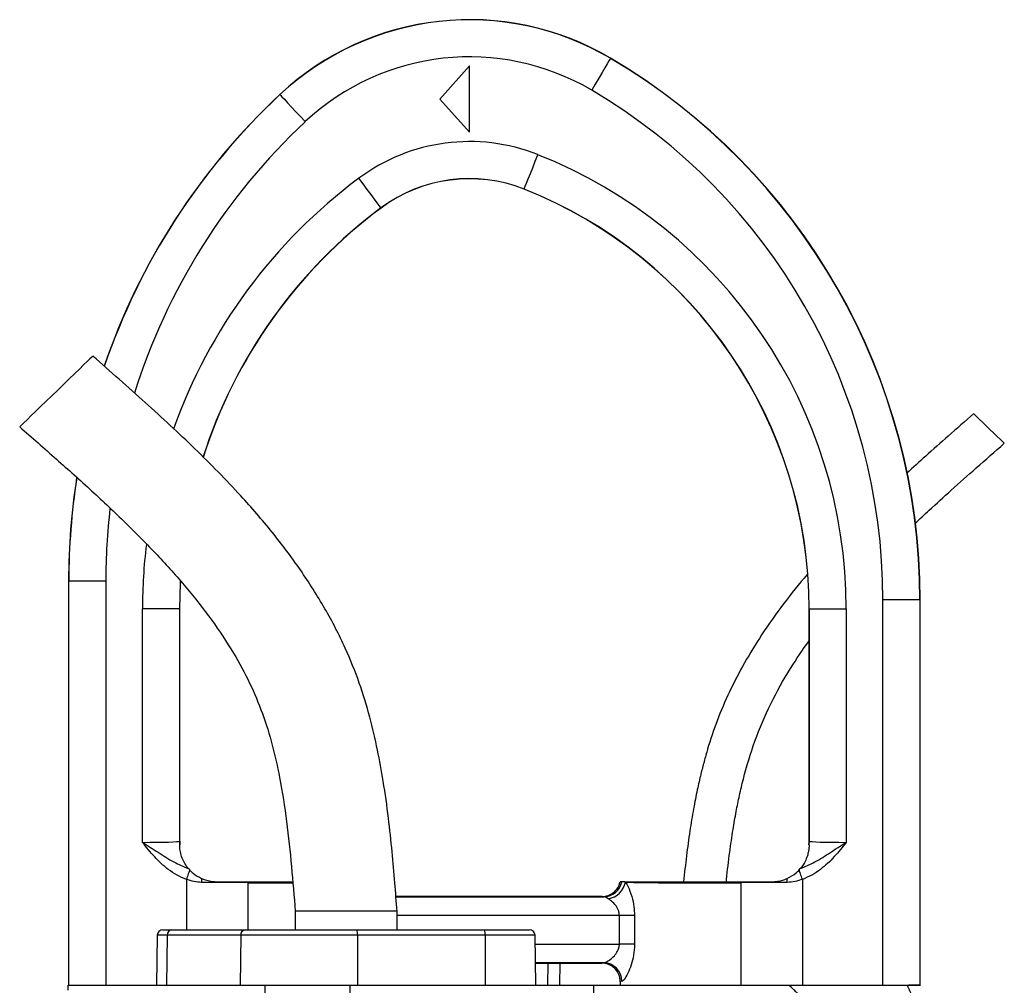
# Model space of a CAD drawing. Header units: millimetres. Extents: x 537 to 1439, y 660 to 2507.
# Tile 9 of 9: x 895 to 1161, y 2246 to 2507. Entities that reach past the tile are written whole.
import ezdxf

# ---------------------------------------------------------------- set-up
doc = ezdxf.new("R2010")
doc.units = ezdxf.units.MM

msp = doc.modelspace()

# ---------------------------------------------------------------- linework, layer by layer
at = {"color": 7, "linetype": 'Continuous', "lineweight": 25}
for p, q in [((1016.6, 2494.7), (1008.6, 2485.7)), ((1016.6, 2476.7), (1016.6, 2494.7)), ((1054.68, 2496.7), (1054.71, 2496.74)), ((965.4, 2486.89), (965.37, 2486.92)), ((1008.6, 2485.7), (1016.6, 2476.7)), ((1031.38, 2461.37), (1031.36, 2461.32)), ((992.68, 2456.27), (992.71, 2456.24)), ((908.32, 2355.46), (908.32, 2246.15)), ((908.32, 2355.46), (908.32, 2246.15)), ((908.37, 2355.46), (908.32, 2355.46)), ((908.32, 2355.46), (908.32, 2355.46)), ((908.37, 2246.15), (908.37, 2355.46)), ((908.37, 2355.46), (918.36, 2355.46)), ((918.36, 2355.46), (918.36, 2246.15)), ((1128.27, 2246.15), (1128.27, 2350.33)), ((1138.27, 2350.33), (1128.27, 2350.33)), ((1138.27, 2350.33), (1138.27, 2246.15)), ((1138.27, 2350.33), (1138.32, 2350.33)), ((1138.32, 2246.15), (1138.32, 2350.33)), ((1138.32, 2246.15), (1138.32, 2350.33)), ((1138.32, 2350.33), (1138.32, 2350.33)), ((928.27, 2284.79), (928.27, 2347.94)), ((938.27, 2347.94), (928.27, 2347.94)), ((938.27, 2347.94), (938.27, 2285.1)), ((938.27, 2347.94), (938.32, 2347.94)), ((938.32, 2285.15), (938.32, 2347.94)), ((938.32, 2347.94), (938.32, 2347.94)), ((1108.32, 2347.94), (1108.32, 2285.15)), ((1108.37, 2347.94), (1108.32, 2347.94)), ((1108.32, 2347.94), (1108.32, 2347.94)), ((1108.37, 2347.94), (1118.36, 2347.94)), ((1108.37, 2285.1), (1108.37, 2347.94)), ((1118.36, 2347.94), (1118.36, 2284.79)), ((938.27, 2285.1), (938.32, 2285.15)), ((938.32, 2285.15), (938.32, 2285.15)), ((1108.32, 2285.15), (1108.32, 2285.05)), ((1108.32, 2285.15), (1108.37, 2285.1)), ((1108.32, 2285.15), (1108.32, 2285.15)), ((938.32, 2284.15), (938.33, 2284.15)), ((1108.31, 2284.15), (1108.32, 2284.15)), ((940.68, 2277.69), (941.01, 2277.32)), ((1105.63, 2277.32), (1105.96, 2277.69)), ((1057.72, 2274.15), (1057.28, 2274.15)), ((1058.55, 2274.15), (1057.72, 2274.15)), ((1058.55, 2274.15), (1058.74, 2274.04)), ((1089.93, 2273.89), (1089.93, 2246.15)), ((1106.51, 2274.79), (1106.51, 2246.15)), ((1052.38, 2270.15), (996.72, 2270.15)), ((969.54, 2266.15), (969.54, 2261.15)), ((983.29, 2266.15), (969.54, 2266.15)), ((997.04, 2266.15), (983.29, 2266.15)), ((997.04, 2261.15), (997.04, 2266.15)), ((1061.17, 2265.06), (1057.08, 2265.06)), ((1057.08, 2257.24), (1057.08, 2265.06)), ((1061.17, 2265.06), (1061.17, 2257.24)), ((933.77, 2261.15), (936.17, 2261.15)), ((936.17, 2261.15), (956.04, 2261.15)), ((956.04, 2261.15), (986.19, 2261.15)), ((986.19, 2261.15), (1020.7, 2261.15)), ((1020.7, 2261.15), (1032.8, 2261.15)), ((932.27, 2259.68), (932.03, 2246.15)), ((934.94, 2259.68), (934.75, 2246.15)), ((954.81, 2259.68), (934.94, 2259.68)), ((954.81, 2259.68), (954.62, 2246.15)), ((986.32, 2259.68), (954.81, 2259.68)), ((986.32, 2259.68), (986.34, 2246.15)), ((1020.83, 2259.68), (986.32, 2259.68)), ((1020.83, 2259.68), (1020.85, 2246.15)), ((1034.54, 2246.15), (1034.3, 2259.68)), ((1061.17, 2257.24), (1057.08, 2257.24)), ((1052.84, 2252.24), (1034.43, 2252.24)), ((1034.43, 2252.15), (1052.32, 2252.15)), ((1037.74, 2252.15), (1037.64, 2246.15)), ((908.18, 2244.87), (908.22, 2246.15)), ((908.22, 2246.15), (961.4, 2246.15)), ((961.15, 2232.88), (961.4, 2246.15)), ((961.4, 2246.15), (984.34, 2246.15)), ((984.39, 2229.68), (984.34, 2246.15)), ((984.34, 2246.15), (1050.2, 2246.15)), ((1050.2, 2246.15), (1102.89, 2246.15)), ((1050.3, 2212.19), (1050.2, 2246.15)), ((1057.32, 2247.15), (1057.32, 2246.15)), ((1138.27, 2246.15), (1135.25, 2246.15))]:
    msp.add_line(p, q, dxfattribs=at)
at = {"color": 8, "linetype": 'Continuous', "lineweight": 25}
for p, q in [((940.13, 2274.79), (940.13, 2261.15)), ((956.71, 2273.89), (956.71, 2261.15)), ((996.73, 2270.06), (1052.9, 2270.06)), ((1057.08, 2265.06), (997.04, 2265.06)), ((934.94, 2259.68), (932.27, 2259.68)), ((1034.3, 2259.68), (1020.83, 2259.68)), ((1034.35, 2257.24), (1057.08, 2257.24)), ((1040.98, 2252.15), (1040.9, 2246.15))]:
    msp.add_line(p, q, dxfattribs=at)
at = {"color": 7, "linetype": 'Continuous', "lineweight": 25, "flags": 128}
for points in [[(1054.68, 2496.7), (1054.57, 2496.51), (1054.27, 2496.01), (1053.8, 2495.2), (1053.16, 2494.13), (1052.4, 2492.83), (1051.53, 2491.35), (1050.58, 2489.75), (1049.6, 2488.09)], [(1054.71, 2496.74), (1054.71, 2496.74), (1054.71, 2496.74), (1054.71, 2496.74), (1054.71, 2496.74), (1054.71, 2496.74), (1054.71, 2496.74), (1054.71, 2496.74), (1054.71, 2496.74)], [(965.37, 2486.92), (965.37, 2486.92), (965.36, 2486.92), (965.36, 2486.92), (965.36, 2486.92), (965.36, 2486.92), (965.36, 2486.92), (965.37, 2486.92), (965.37, 2486.92)], [(965.4, 2486.89), (965.55, 2486.73), (965.95, 2486.3), (966.59, 2485.62), (967.44, 2484.71), (968.47, 2483.61), (969.64, 2482.35), (970.91, 2481), (972.23, 2479.59)], [(1031.38, 2461.37), (1031.46, 2461.57), (1031.68, 2462.12), (1032.03, 2462.99), (1032.48, 2464.15), (1033.04, 2465.55), (1033.67, 2467.14), (1034.36, 2468.87), (1035.07, 2470.66)], [(992.68, 2456.27), (992.55, 2456.45), (992.2, 2456.92), (991.64, 2457.67), (990.9, 2458.67), (990, 2459.88), (988.97, 2461.26), (987.87, 2462.75), (986.71, 2464.29)], [(1031.36, 2461.32), (1031.36, 2461.32), (1031.36, 2461.32), (1031.36, 2461.32), (1031.36, 2461.32), (1031.36, 2461.32), (1031.36, 2461.32), (1031.36, 2461.32), (1031.36, 2461.32)], [(992.71, 2456.24), (992.71, 2456.24), (992.71, 2456.24), (992.71, 2456.24), (992.71, 2456.24), (992.71, 2456.24), (992.71, 2456.24), (992.71, 2456.24), (992.71, 2456.24)], [(914.85, 2416.23), (914.82, 2416.2), (914.56, 2415.96), (914.06, 2415.47), (913.32, 2414.75), (912.37, 2413.83), (911.22, 2412.72), (909.92, 2411.45), (908.48, 2410.06), (906.95, 2408.58), (905.38, 2407.05), (903.79, 2405.51), (902.23, 2404), (900.75, 2402.56), (899.37, 2401.23), (898.14, 2400.03), (897.09, 2399.01), (896.24, 2398.19), (895.61, 2397.59), (895.23, 2397.22), (895.11, 2397.09)], [(1161.06, 2392.66), (1160.93, 2392.79), (1160.55, 2393.16), (1159.94, 2393.75), (1159.14, 2394.52), (1158.2, 2395.43), (1157.19, 2396.41), (1156.15, 2397.41), (1155.17, 2398.37), (1154.3, 2399.21), (1153.59, 2399.9), (1153.09, 2400.38), (1152.83, 2400.63), (1152.8, 2400.67)], [(941.01, 2277.32), (940.94, 2277.12), (940.86, 2276.88), (940.76, 2276.6), (940.65, 2276.28), (940.53, 2275.93), (940.4, 2275.57), (940.26, 2275.18), (940.13, 2274.79)], [(1106.51, 2274.79), (1106.37, 2275.18), (1106.24, 2275.57), (1106.11, 2275.93), (1105.99, 2276.28), (1105.88, 2276.6), (1105.78, 2276.88), (1105.7, 2277.12), (1105.63, 2277.32)]]:
    msp.add_lwpolyline(points, dxfattribs=at)
at = {"color": 8, "linetype": 'Continuous', "lineweight": 25, "flags": 128}
for points in [[(938.47, 2355.28), (938.45, 2354.93), (938.27, 2347.94)], [(938.32, 2347.94), (938.5, 2354.92), (938.51, 2355.23)]]:
    msp.add_lwpolyline(points, dxfattribs=at)
at = {"color": 7, "linetype": 'Continuous', "lineweight": 25}
for centre, radius, start, end in [((1016.6, 2432.15), 75, 59.4582, 133.0853), ((1016.6, 2432.15), 75, 59.4582, 133.0853), ((1016.6, 2432.15), 74.95, 59.4582, 133.0853), ((1016.6, 2432.15), 64.95, 59.4582, 133.0853), ((968.32, 2350.33), 169.95, 0, 59.4582), ((968.32, 2350.33), 170, 0, 59.4582), ((968.32, 2350.33), 170, 0, 59.4582), ((1088.32, 2355.46), 180, 133.0853, 161.1988), ((968.32, 2350.33), 159.95, 0, 59.4582), ((1016.6, 2424.15), 50.05, 68.3326, 126.6622), ((986.32, 2347.94), 132.05, 0, 68.3326), ((1016.6, 2424.15), 40.05, 68.3326, 126.6622), ((1016.6, 2424.15), 40, 68.3326, 126.6622), ((986.32, 2347.94), 122, 0, 68.3326), ((986.32, 2347.94), 122, 0, 68.3326), ((986.32, 2347.94), 122.05, 0, 68.3326), ((1088.32, 2355.46), 180, 171.0804, 180), ((946.27, 2285.1), 8, 180.0171, 186.8537), ((1100.37, 2285.1), 8, 353.1455, 359.9837), ((965.02, 2273.94), 20.79, 177.0446, 179.8987), ((962.13, 2273.84), 5.42, 176.7657, 179.5406), ((1052.84, 2275.01), 4.95, 270.6795, 349.9931), ((1053.2, 2275.13), 5.65, 278.9568, 348.8646), ((1084.5, 2273.84), 5.42, 0.4604, 3.2332), ((1081.63, 2273.94), 20.78, 0.1006, 2.9562), ((933.77, 2259.65), 1.5, 90, 179), ((936.32, 2259.78), 1.38, 96.1228, 184.2506), ((956.19, 2259.78), 1.38, 96.1228, 184.2505), ((982.02, 2260.04), 4.32, 355.1988, 14.9376), ((1016.52, 2260.04), 4.32, 355.1988, 14.9377), ((1032.8, 2259.65), 1.5, 1, 90), ((1052.77, 2247.27), 4.97, 359.6632, 89.188)]:
    msp.add_arc(centre, radius, start, end, dxfattribs=at)
at = {"color": 8, "linetype": 'Continuous', "lineweight": 25}
for centre, radius, start, end in [((1088.32, 2355.46), 180, 133.0853, 161.2138), ((1088.32, 2355.46), 179.95, 133.0853, 161.2164), ((1088.32, 2355.46), 169.95, 133.0853, 162.6423), ((1073.32, 2347.94), 145.05, 126.6622, 160.4548), ((1073.32, 2347.94), 135.05, 126.6622, 162.3639), ((1073.32, 2347.94), 135, 126.6622, 162.3602), ((1088.32, 2355.46), 180, 171.0994, 180), ((1088.32, 2355.46), 179.95, 171.0993, 180), ((1088.32, 2355.46), 169.95, 173.3969, 180), ((1073.32, 2347.94), 145.05, 173.119, 180)]:
    msp.add_arc(centre, radius, start, end, dxfattribs=at)
at = {"color": 7, "linetype": 'Continuous', "lineweight": 25}
for centre, major_axis, ratio, start_param, end_param in [((928.27, 2285.11), (10, 0), 0.031419, 4.712389, 6.265732), ((946.32, 2285.15), (5.66, 5.66), 0.999467, 2.356347, 2.481376), ((1100.32, 2285.15), (5.66, -5.66), 0.999467, 0.660217, 0.785246), ((1118.36, 2285.11), (10, 0), 0.031419, 3.159046, 4.712389), ((940.13, 2273.41), (30, 0), 0.019201, 0.985111, 1.433744), ((1078.32, 2274.15), (21, 0), 0.014961, 3.512026, 5.298075), ((1106.51, 2273.41), (30, 0), 0.019201, 1.707848, 2.156482), ((1078.32, 2252.15), (26, 0), 0.017455, 2.941235, 3.138236), ((1078.32, 2247.15), (21, 0), 0.021611, 2.941235, 3.141593)]:
    msp.add_ellipse(centre, major_axis=major_axis, ratio=ratio, start_param=start_param, end_param=end_param, dxfattribs=at)
at = {"color": 8, "linetype": 'Continuous', "lineweight": 25}
msp.add_ellipse((968.32, 2274.15), major_axis=(21, 0), ratio=0.014961, start_param=4.126703, end_param=4.739319, dxfattribs=at)
at = {"color": 7, "linetype": 'Continuous', "lineweight": 25}
for points, knots in [([(997.04, 2266.15), (996.84, 2268.72), (996.43, 2274.08), (995.71, 2282.48), (994.73, 2291.65), (993.45, 2300.83), (991.79, 2309.95), (989.71, 2318.83), (986.91, 2328.05), (982.95, 2337.88), (977.65, 2348.12), (971, 2358.59), (963.36, 2368.77), (953.87, 2379.74), (942.38, 2391.39), (928.92, 2403.86), (919.6, 2412.06), (914.85, 2416.23)], [0, 0, 0, 0, 0.043406, 0.090631, 0.142151, 0.198664, 0.246893, 0.298241, 0.3524, 0.409137, 0.476507, 0.546402, 0.617933, 0.690926, 0.790712, 0.893453, 1, 1, 1, 1]), ([(1152.8, 2400.67), (1150.5, 2398.64), (1146.16, 2394.83), (1140.12, 2389.47), (1136.41, 2386.09), (1134.71, 2384.55)], [0, 0, 0, 0, 0.37912, 0.715756, 1, 1, 1, 1]), ([(895.11, 2397.09), (898.41, 2394.2), (904.95, 2388.47), (914.53, 2379.87), (923.65, 2371.29), (932.18, 2362.67), (939.98, 2353.96), (946.93, 2345.13), (952.71, 2336.46), (957.31, 2327.98), (960.8, 2319.65), (963.43, 2311.09), (965.62, 2301.35), (967.29, 2290.38), (968.54, 2278.28), (969.21, 2270.19), (969.54, 2266.15)], [0, 0, 0, 0, 0.0840226, 0.1661999, 0.2461112, 0.3234269, 0.3979044, 0.469469, 0.5382882, 0.5966539, 0.653835, 0.710577, 0.7675749, 0.8446519, 0.9225731, 1, 1, 1, 1]), ([(1136.91, 2370.93), (1138.19, 2372.14), (1141.42, 2375.19), (1146.95, 2380.2), (1153.72, 2386.23), (1158.52, 2390.44), (1161.06, 2392.66)], [0, 0, 0, 0, 0.163343, 0.409921, 0.688853, 1, 1, 1, 1]), ([(1107.82, 2357.22), (1105.66, 2354.6), (1101.32, 2349.32), (1095.69, 2341.32), (1090.82, 2333.38), (1086.77, 2325.62), (1083.43, 2317.81), (1081.31, 2311.45), (1079.95, 2306.63), (1079.02, 2302.98), (1078.05, 2298.73), (1077.05, 2293.61), (1076.07, 2287.66), (1075.16, 2281.08), (1074.68, 2276.49), (1074.43, 2274.15)], [0, 0, 0, 0, 0.111639, 0.224691, 0.321352, 0.417936, 0.512119, 0.600518, 0.638236, 0.676758, 0.72426, 0.78151, 0.848235, 0.92262, 1, 1, 1, 1]), ([(1085.97, 2274.15), (1085.99, 2274.36), (1086.24, 2277.04), (1086.83, 2281.75), (1087.7, 2287.86), (1088.59, 2292.97), (1089.51, 2297.51), (1091.02, 2303.91), (1093.52, 2312.3), (1097.81, 2322.32), (1102.82, 2331.33), (1106.61, 2336.8), (1108.32, 2339.27)], [0, 0, 0, 0, 0.0091432, 0.1156974, 0.2040372, 0.2745497, 0.3384661, 0.4032107, 0.5576046, 0.7140327, 0.8710646, 1, 1, 1, 1]), ([(928.27, 2284.79), (928.28, 2284.79), (929.69, 2283.89), (932.55, 2282.09), (936.5, 2279.47), (939.36, 2278.26), (940.68, 2277.69)], [0, 0, 0, 0, 0.001396, 0.346567, 0.697186, 1, 1, 1, 1]), ([(940.13, 2274.79), (939.27, 2275.14), (937.54, 2275.85), (934.6, 2277.83), (931.46, 2280.82), (929.34, 2283.45), (928.28, 2284.79), (928.27, 2284.79)], [0, 0, 0, 0, 0.175606, 0.355828, 0.673943, 0.998666, 1, 1, 1, 1]), ([(938.38, 2284.14), (938.37, 2284.23), (938.33, 2284.56), (938.32, 2284.9), (938.32, 2285.15)], [0, 0, 0, 0, 0.250024, 1, 1, 1, 1]), ([(1105.96, 2277.69), (1107.28, 2278.26), (1110.12, 2279.47), (1114.07, 2282.08), (1116.93, 2283.88), (1118.36, 2284.79), (1118.36, 2284.79)], [0, 0, 0, 0, 0.302817, 0.649105, 0.998605, 1, 1, 1, 1]), ([(1118.36, 2284.79), (1118.36, 2284.79), (1117.31, 2283.47), (1115.2, 2280.84), (1112.08, 2277.86), (1109.11, 2275.86), (1107.39, 2275.15), (1106.51, 2274.79)], [0, 0, 0, 0, 0.001334, 0.320999, 0.644169, 0.820027, 1, 1, 1, 1]), ([(1108.32, 2285.05), (1108.32, 2285), (1108.31, 2284.7), (1108.28, 2284.39), (1108.26, 2284.14)], [0, 0, 0, 0, 0.171385, 1, 1, 1, 1]), ([(940.68, 2277.69), (940.35, 2278.11), (939.78, 2278.83), (938.96, 2280.53), (938.49, 2282.07), (938.33, 2283.45), (938.32, 2283.96), (938.32, 2284.15)], [0, 0, 0, 0, 0.2930089, 0.5107827, 0.7289949, 0.8983529, 1, 1, 1, 1]), ([(1108.32, 2284.15), (1108.32, 2283.98), (1108.31, 2283.52), (1108.19, 2282.39), (1107.85, 2280.99), (1107.26, 2279.59), (1106.54, 2278.42), (1106.14, 2277.92), (1105.96, 2277.69)], [0, 0, 0, 0, 0.092329, 0.25039, 0.40901, 0.62031, 0.831225, 1, 1, 1, 1]), ([(941.01, 2277.32), (941.31, 2277.02), (942.16, 2276.15), (943.43, 2275.46), (944.25, 2275.01)], [0, 0, 0, 0, 0.347651, 1, 1, 1, 1]), ([(1102.38, 2275.01), (1103.26, 2275.5), (1104.52, 2276.19), (1105.37, 2277.06), (1105.63, 2277.32)], [0, 0, 0, 0, 0.691199, 1, 1, 1, 1]), ([(944.23, 2273.98), (943.54, 2274.02), (942.14, 2274.1), (940.81, 2274.56), (940.13, 2274.79)], [0, 0, 0, 0, 0.489929, 1, 1, 1, 1]), ([(944.25, 2275.01), (945.19, 2274.68), (946.52, 2274.21), (947.91, 2274.16), (948.32, 2274.15)], [0, 0, 0, 0, 0.705088, 1, 1, 1, 1]), ([(948.32, 2274.15), (950.23, 2274.15), (953.17, 2274.15), (955.8, 2274.15), (956.72, 2274.15)], [0, 0, 0, 0, 0.650606, 1, 1, 1, 1]), ([(956.72, 2274.15), (957.59, 2274.15), (959.33, 2274.15), (962.19, 2274.15), (965.16, 2274.15), (967.41, 2274.15), (968.63, 2274.15), (968.85, 2274.15)], [0, 0, 0, 0, 0.237246, 0.474492, 0.711735, 0.948979, 1, 1, 1, 1]), ([(1052.38, 2270.15), (1052.66, 2270.16), (1053.5, 2270.21), (1054.86, 2270.7), (1056.18, 2271.76), (1056.98, 2273), (1057.2, 2273.85), (1057.28, 2274.15)], [0, 0, 0, 0, 0.123732, 0.369875, 0.61607, 0.862291, 1, 1, 1, 1]), ([(1058.55, 2274.15), (1059.21, 2274.15), (1060.34, 2274.15), (1062.87, 2274.15), (1065.48, 2274.15), (1068.48, 2274.15), (1071.75, 2274.15), (1075.21, 2274.15), (1078.76, 2274.15), (1082.29, 2274.15), (1086.13, 2274.15), (1088.54, 2274.15), (1089.92, 2274.15)], [0, 0, 0, 0, 0.130062, 0.223089, 0.316117, 0.409205, 0.502293, 0.595452, 0.68861, 0.781813, 0.875016, 1, 1, 1, 1]), ([(1058.74, 2274.04), (1058.97, 2273.65), (1059.56, 2272.63), (1060.45, 2270.32), (1061.07, 2267.59), (1061.14, 2265.82), (1061.17, 2265.06)], [0, 0, 0, 0, 0.193055, 0.508666, 0.788952, 1, 1, 1, 1]), ([(1089.92, 2274.15), (1091.66, 2274.15), (1094.33, 2274.15), (1097.29, 2274.15), (1098.32, 2274.15)], [0, 0, 0, 0, 0.650601, 1, 1, 1, 1]), ([(1098.32, 2274.15), (1099.31, 2274.22), (1100.71, 2274.33), (1102, 2274.86), (1102.38, 2275.01)], [0, 0, 0, 0, 0.705079, 1, 1, 1, 1]), ([(1106.51, 2274.79), (1105.86, 2274.57), (1104.52, 2274.11), (1103.12, 2274.02), (1102.41, 2273.98)], [0, 0, 0, 0, 0.491052, 1, 1, 1, 1]), ([(1052.9, 2270.06), (1052.78, 2270.07), (1052.47, 2270.1), (1052.42, 2270.13), (1052.38, 2270.15)], [0, 0, 0, 0, 0.380136, 1, 1, 1, 1]), ([(1054.08, 2269.55), (1053.74, 2269.75), (1053.3, 2270.02), (1052.98, 2270.05), (1052.9, 2270.06)], [0, 0, 0, 0, 0.7649369, 1, 1, 1, 1]), ([(1057.08, 2265.06), (1057.04, 2265.45), (1056.95, 2266.4), (1056.12, 2267.79), (1055.06, 2268.87), (1054.36, 2269.36), (1054.08, 2269.55)], [0, 0, 0, 0, 0.179864, 0.443135, 0.780445, 1, 1, 1, 1]), ([(1052.84, 2252.24), (1053.09, 2252.3), (1053.65, 2252.43), (1054.82, 2253.23), (1055.97, 2254.34), (1056.75, 2255.56), (1057.06, 2256.58), (1057.08, 2257.09), (1057.08, 2257.24)], [0, 0, 0, 0, 0.188831, 0.431414, 0.645013, 0.82857, 0.9494, 1, 1, 1, 1]), ([(1061.17, 2257.24), (1061.12, 2256.24), (1061.02, 2254.29), (1060.31, 2251.59), (1059.37, 2249.25), (1058.43, 2247.71), (1057.93, 2247.27), (1057.76, 2247.24), (1057.74, 2247.24)], [0, 0, 0, 0, 0.205262, 0.402053, 0.606892, 0.826586, 0.982059, 1, 1, 1, 1]), ([(1057.32, 2247.15), (1057.32, 2247.17), (1057.32, 2247.54), (1057.21, 2248.47), (1056.64, 2249.85), (1055.5, 2251.12), (1054.01, 2251.98), (1052.88, 2252.09), (1052.32, 2252.15)], [0, 0, 0, 0, 0.008696, 0.141394, 0.356076, 0.570721, 0.785362, 1, 1, 1, 1]), ([(1108.41, 2240.33), (1108.32, 2240.46), (1108.12, 2240.74), (1107.81, 2241.13), (1107.5, 2241.53), (1107.17, 2241.91), (1106.84, 2242.3), (1106.5, 2242.68), (1106.16, 2243.05), (1105.81, 2243.41), (1105.37, 2243.83), (1104.78, 2244.4), (1103.92, 2245.2), (1103.26, 2245.81), (1102.89, 2246.15)], [0, 0, 0, 0, 0.061077, 0.12251, 0.184317, 0.246519, 0.309134, 0.372181, 0.435678, 0.499644, 0.56001, 0.663535, 0.810207, 1, 1, 1, 1]), ([(1102.89, 2246.15), (1103.34, 2246.15), (1104.24, 2246.15), (1105.57, 2246.15), (1106.86, 2246.15), (1108.11, 2246.15), (1109.32, 2246.15), (1110.49, 2246.15), (1111.62, 2246.15), (1112.71, 2246.15), (1113.77, 2246.15), (1114.78, 2246.15), (1115.75, 2246.15), (1116.68, 2246.15), (1117.58, 2246.15), (1118.43, 2246.15), (1119.25, 2246.15), (1120.02, 2246.15), (1120.76, 2246.15), (1121.45, 2246.15), (1122.27, 2246.15), (1123.2, 2246.15), (1124.25, 2246.15), (1125.25, 2246.15), (1126.22, 2246.15), (1127.15, 2246.15), (1128.05, 2246.15), (1128.9, 2246.15), (1129.72, 2246.15), (1130.49, 2246.15), (1131.23, 2246.15), (1131.94, 2246.15), (1132.6, 2246.15), (1133.22, 2246.15), (1133.81, 2246.15), (1134.36, 2246.15), (1134.7, 2246.15), (1134.86, 2246.15)], [0, 0, 0, 0, 0.033278, 0.065774, 0.09749, 0.128425, 0.158582, 0.187962, 0.216567, 0.244398, 0.271457, 0.297745, 0.323266, 0.348021, 0.372013, 0.395244, 0.417718, 0.439439, 0.460409, 0.480633, 0.500116, 0.533064, 0.565727, 0.598114, 0.630239, 0.662114, 0.69375, 0.725162, 0.756362, 0.787364, 0.818181, 0.848827, 0.879316, 0.909664, 0.939884, 0.969991, 1, 1, 1, 1]), ([(1134.86, 2246.15), (1134.92, 2246.03), (1135.04, 2245.78), (1135.21, 2245.39), (1135.38, 2244.99), (1135.56, 2244.59), (1135.73, 2244.17), (1135.91, 2243.74), (1136.08, 2243.31), (1136.26, 2242.86), (1136.44, 2242.4), (1136.62, 2241.93), (1136.8, 2241.45), (1136.98, 2240.96), (1137.16, 2240.46), (1137.34, 2239.94), (1137.52, 2239.42), (1137.84, 2238.5), (1138.3, 2237.12), (1138.91, 2235.21), (1139.57, 2233.1), (1140.18, 2231.08), (1140.85, 2228.82), (1141.65, 2226.02), (1142.61, 2222.67), (1143.55, 2219.3), (1144.33, 2216.44), (1145.66, 2211.57), (1147.45, 2205), (1149.14, 2198.74), (1150.12, 2195.1), (1150.53, 2193.61), (1150.93, 2192.16), (1151.32, 2190.74), (1151.7, 2189.36), (1151.99, 2188.29), (1152.22, 2187.46), (1152.4, 2186.8), (1152.63, 2185.98), (1152.91, 2184.99), (1153.23, 2183.83), (1153.59, 2182.51), (1153.99, 2181.01), (1154.27, 2179.96), (1154.41, 2179.4)], [0, 0, 0, 0, 0.006505, 0.013097, 0.01978, 0.026557, 0.033431, 0.040405, 0.047482, 0.054664, 0.061955, 0.069357, 0.076872, 0.084502, 0.092251, 0.100119, 0.108109, 0.116224, 0.142061, 0.170607, 0.201889, 0.23593, 0.260358, 0.301454, 0.35921, 0.407807, 0.449606, 0.484611, 0.621537, 0.738683, 0.761365, 0.783575, 0.805315, 0.826589, 0.847401, 0.867756, 0.87521, 0.885269, 0.89793, 0.913186, 0.931031, 0.951456, 0.974449, 1, 1, 1, 1]), ([(1134.86, 2246.15), (1135.57, 2246.15), (1136.99, 2246.15), (1138.17, 2246.15), (1138.33, 2246.15), (1138.4, 2246.15)], [0, 0, 0, 0, 0.334214, 0.666848, 1, 1, 1, 1])]:
    msp.add_open_spline(points, degree=3, knots=knots, dxfattribs=at)

doc.saveas('drawing.dxf')
